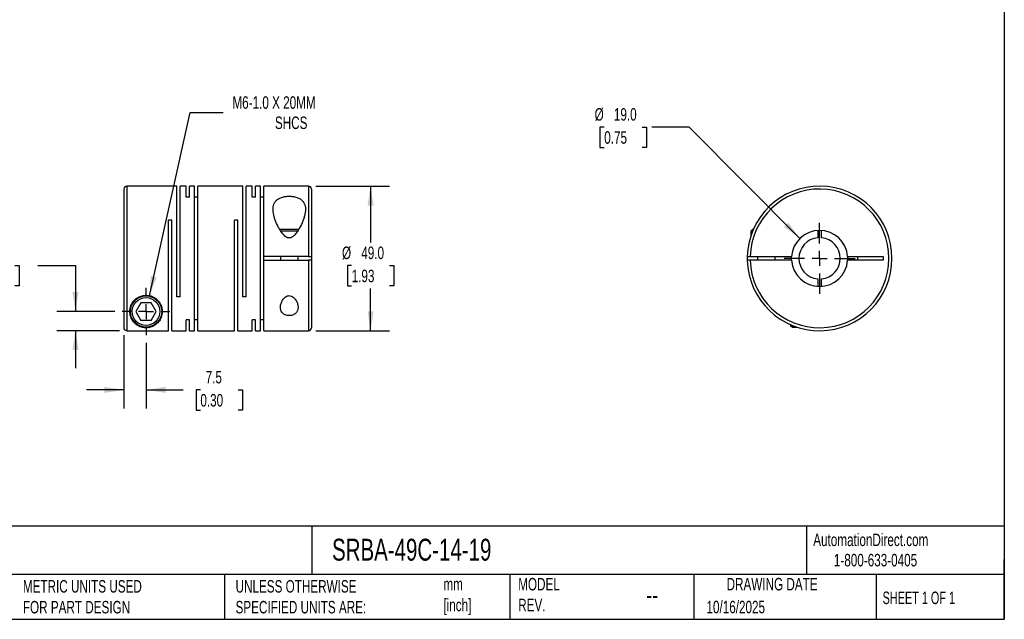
# Model space of a CAD drawing. Header units: millimetres. Extents: x 13 to 546, y 13 to 419.
# Tile 2 of 3: x 213 to 546, y 13 to 216. Entities that reach past the tile are written whole.
import ezdxf

# ---------------------------------------------------------------- set-up
doc = ezdxf.new("R2010")
doc.units = ezdxf.units.MM
doc.header["$LTSCALE"] = 2
doc.linetypes.add('SLD-Center', pattern=[19.05, 15.24, -1.27, 1.27, -1.27])
doc.linetypes.add('SLD-Solid', pattern=[0])
doc.layers.add('CENTER', color=40, linetype='SLD-Center')
doc.layers.add('DIMENSIONS', color=140, linetype='SLD-Solid', lineweight=25)
doc.layers.add('TEXT', color=140, linetype='SLD-Solid', lineweight=25)
doc.styles.add('SLDTEXTSTYLE0', font='TXT', dxfattribs={"width": 0.7})
doc.styles.add('SLDTEXTSTYLE1', font='TXT', dxfattribs={"width": 0.65})
doc.dimstyles.new('SLDDIMSTYLE0', dxfattribs={"dimtxt": 4.316016, "dimasz": 6.604, "dimexe": 0, "dimexo": 0.0625, "dimgap": 1.079004, "dimtad": 0, "dimtih": 1, "dimtoh": 1, "dimdec": 1, "dimrnd": 1e-09, "dimzin": 12, "dimdsep": 46, "dimtxsty": 'SLDTEXTSTYLE0', "dimsah": 1, "dimcen": 0.09, "dimadec": 0, "dimazin": 3, "dimtfac": 1, "dimtdec": 1, "dimtmove": 0, "dimatfit": 0, "dimfxl": 0, "dimfrac": 2, "dimtolj": 1, "dimtzin": 12, "dimarcsym": 0})
doc.dimstyles.new('SLDDIMSTYLE1', dxfattribs={"dimtxt": 4.316016, "dimasz": 6.604, "dimexe": 0, "dimexo": 0.0625, "dimgap": 1.079004, "dimtad": 0, "dimtih": 1, "dimtoh": 1, "dimdec": 1, "dimrnd": 1e-09, "dimzin": 4, "dimdsep": 46, "dimtxsty": 'SLDTEXTSTYLE0', "dimsah": 1, "dimcen": 0.09, "dimadec": 0, "dimazin": 1, "dimtfac": 1, "dimtdec": 1, "dimtofl": 0, "dimtmove": 0, "dimatfit": 3, "dimfxl": 0, "dimfrac": 2, "dimtolj": 1, "dimtzin": 12, "dimarcsym": 0})
doc.dimstyles.new('SLDDIMSTYLE2', dxfattribs={"dimtxt": 4.316016, "dimasz": 6.604, "dimexe": 0, "dimexo": 0.0625, "dimgap": 1.079004, "dimtad": 0, "dimtih": 1, "dimtoh": 1, "dimdec": 1, "dimrnd": 1e-09, "dimzin": 12, "dimdsep": 46, "dimtxsty": 'SLDTEXTSTYLE0', "dimsah": 1, "dimcen": 0, "dimadec": 0, "dimazin": 3, "dimtfac": 1, "dimtdec": 1, "dimtofl": 0, "dimtmove": 0, "dimatfit": 3, "dimfxl": 0, "dimfrac": 2, "dimtolj": 1, "dimtzin": 12, "dimarcsym": 0})
doc.dimstyles.new('SLDDIMSTYLE3', dxfattribs={"dimtxt": 4.316016, "dimasz": 6.604, "dimexe": 0, "dimexo": 0.0625, "dimgap": 1.079004, "dimtad": 0, "dimtih": 1, "dimtoh": 1, "dimdec": 1, "dimrnd": 1e-09, "dimzin": 4, "dimdsep": 46, "dimtxsty": 'SLDTEXTSTYLE0', "dimsah": 1, "dimcen": 0, "dimadec": 0, "dimazin": 1, "dimtfac": 1, "dimtdec": 1, "dimtofl": 0, "dimtmove": 0, "dimatfit": 3, "dimfxl": 0, "dimfrac": 2, "dimtolj": 1, "dimtzin": 12, "dimarcsym": 0})

# ---------------------------------------------------------------- blocks, each defined once
blk = doc.blocks.new('_D')
at = {"layer": 'DIMENSIONS'}
for p, q in [((198.21, 132.58), (196.76, 132.58)), ((196.76, 132.58), (196.76, 125.73)), ((211.04, 132.58), (212.49, 132.58)), ((212.49, 132.58), (212.49, 125.73)), ((218.82, 132.58), (231.52, 132.58)), ((231.52, 132.58), (231.52, 117)), ((196.76, 125.73), (198.21, 125.73)), ((212.49, 125.73), (211.04, 125.73)), ((244.84, 117), (225.17, 117)), ((246.38, 110.51), (225.17, 110.51)), ((231.52, 110.51), (231.52, 97.81))]:
    blk.add_line(p, q, dxfattribs=at)
for points in [[(231.52, 117), (232.54, 123.61), (230.5, 123.61)], [(231.52, 110.51), (230.5, 103.91), (232.54, 103.91)]]:
    blk.add_solid(points, dxfattribs=at)
at = {"layer": 'DIMENSIONS', "char_height": 4.233, "attachment_point": 1, "style": 'SLDTEXTSTYLE0'}
for s, insert in [('6.5', (200.01, 139.01)), ('0.26', (198.21, 131.18))]:
    blk.add_mtext(s, dxfattribs=dict(at, insert=insert))
blk = doc.blocks.new('_D_1')
at = {"layer": 'DIMENSIONS'}
for p, q in [((247.92, 108.97), (247.92, 84.1)), ((255.42, 106.42), (255.42, 84.1)), ((247.92, 90.45), (235.22, 90.45)), ((255.42, 90.45), (267.97, 90.45)), ((273.82, 90.45), (272.37, 90.45)), ((272.37, 90.45), (272.37, 83.59)), ((286.64, 90.45), (288.09, 90.45)), ((288.09, 90.45), (288.09, 83.59)), ((272.37, 83.59), (273.82, 83.59)), ((288.09, 83.59), (286.64, 83.59))]:
    blk.add_line(p, q, dxfattribs=at)
for points in [[(247.92, 90.45), (241.31, 91.47), (241.31, 89.44)], [(255.42, 90.45), (262.02, 89.44), (262.02, 91.47)]]:
    blk.add_solid(points, dxfattribs=at)
at = {"layer": 'DIMENSIONS', "char_height": 4.233, "attachment_point": 1, "style": 'SLDTEXTSTYLE0'}
for s, insert in [('7.5', (275.61, 96.88)), ('0.30', (273.82, 89.05))]:
    blk.add_mtext(s, dxfattribs=dict(at, insert=insert))
blk = doc.blocks.new('_D_2')
at = {"layer": 'DIMENSIONS'}
for p, q in [((312.96, 159.5), (337.82, 159.5)), ((331.47, 159.5), (331.47, 140.41)), ((325.06, 132.58), (323.61, 132.58)), ((323.61, 132.58), (323.61, 125.73)), ((337.89, 132.58), (339.33, 132.58)), ((339.33, 132.58), (339.33, 125.73)), ((323.61, 125.73), (325.06, 125.73)), ((331.47, 110.5), (331.47, 124.76)), ((339.33, 125.73), (337.89, 125.73)), ((312.96, 110.5), (337.82, 110.5))]:
    blk.add_line(p, q, dxfattribs=at)
for points in [[(331.47, 159.5), (330.46, 152.9), (332.49, 152.9)], [(331.47, 110.5), (332.49, 117.11), (330.46, 117.11)]]:
    blk.add_solid(points, dxfattribs=at)
at = {"layer": 'DIMENSIONS', "char_height": 4.233, "attachment_point": 1, "style": 'SLDTEXTSTYLE0'}
for s, insert in [('%%c', (321.8, 139.01)), ('49.0', (328.32, 139.01)), ('1.93', (325.06, 131.18))]:
    blk.add_mtext(s, dxfattribs=dict(at, insert=insert))
blk = doc.blocks.new('_D_3')
at = {"layer": 'DIMENSIONS'}
for p, q in [((256.61, 122.37), (270.39, 184.48)), ((270.39, 184.48), (281.5, 184.48))]:
    blk.add_line(p, q, dxfattribs=at)
blk.add_solid([(256.61, 122.37), (259.03, 128.6), (257.05, 129.04)], dxfattribs=at)
at = {"layer": 'DIMENSIONS', "attachment_point": 1, "style": 'SLDTEXTSTYLE0'}
for s, insert, char_height in [('M6-1.0 X 20MM', (284.68, 189.94), 4.2333), ('SHCS', (299.07, 183.08), 4.233)]:
    blk.add_mtext(s, dxfattribs=dict(at, insert=insert, char_height=char_height))
blk = doc.blocks.new('SW_CENTERMARKSYMBOL_0')
at = {"layer": 'CENTER', "color": 0}
for p, q in [((0, 5.08), (0, 8.04)), ((-5.08, 0), (-8.04, 0)), ((0, 0), (-2.54, 0)), ((0, 0), (0, 2.54)), ((0, 0), (0, -2.54)), ((0, 0), (2.54, 0)), ((5.08, 0), (8.04, 0)), ((0, -5.08), (0, -8.04))]:
    blk.add_line(p, q, dxfattribs=at)
blk = doc.blocks.new('_D_4')
at = {"layer": 'DIMENSIONS'}
for p, q in [((410.61, 179.5), (409.16, 179.5)), ((409.16, 179.5), (409.16, 172.64)), ((423.44, 179.5), (424.89, 179.5)), ((424.89, 179.5), (424.89, 172.64)), ((439.4, 179.5), (426.7, 179.5)), ((476.85, 141.75), (439.4, 179.5)), ((409.16, 172.64), (410.61, 172.64)), ((424.89, 172.64), (423.44, 172.64))]:
    blk.add_line(p, q, dxfattribs=at)
blk.add_solid([(476.85, 141.75), (472.92, 147.15), (471.47, 145.72)], dxfattribs=at)
at = {"layer": 'DIMENSIONS', "char_height": 4.233, "attachment_point": 1, "style": 'SLDTEXTSTYLE0'}
for s, insert in [('%%c', (407.35, 185.92)), ('19.0', (413.87, 185.92)), ('0.75', (410.61, 178.1))]:
    blk.add_mtext(s, dxfattribs=dict(at, insert=insert))
blk = doc.blocks.new('SW_CENTERMARKSYMBOL_1')
at = {"layer": 'CENTER', "color": 0}
for p, q in [((0, 5.08), (0, 12.04)), ((-5.08, 0), (-12.04, 0)), ((0, 0), (-2.54, 0)), ((0, 0), (0, 2.54)), ((0, 0), (0, -2.54)), ((0, 0), (2.54, 0)), ((5.08, 0), (12.04, 0)), ((0, -5.08), (0, -12.04))]:
    blk.add_line(p, q, dxfattribs=at)

msp = doc.modelspace()

# ---------------------------------------------------------------- linework, layer by layer
for p, q in [((247.92, 158.5), (247.92, 111.51)), ((265.87, 159.5), (248.92, 159.5)), ((248.92, 159.5), (248.92, 110.51)), ((265.87, 122), (265.87, 159.5)), ((269.02, 159.5), (266.97, 159.5)), ((266.97, 122), (266.97, 159.5)), ((269.02, 155.77), (269.02, 159.5)), ((271.87, 159.5), (270.12, 159.5)), ((270.12, 155.77), (270.12, 159.5)), ((271.87, 110.5), (271.87, 159.5)), ((288.22, 159.5), (272.97, 159.5)), ((272.97, 110.5), (272.97, 159.5)), ((288.22, 122), (288.22, 159.5)), ((291.37, 159.5), (289.32, 159.5)), ((289.32, 122), (289.32, 159.5)), ((291.37, 155.77), (291.37, 159.5)), ((294.22, 159.5), (292.47, 159.5)), ((292.47, 155.77), (292.47, 159.5)), ((294.22, 110.5), (294.22, 159.5)), ((310.42, 159.5), (295.32, 159.5)), ((295.32, 135.65), (295.32, 159.5)), ((310.42, 159.5), (310.42, 135.65)), ((311.42, 158.5), (311.42, 135.65)), ((270.12, 155.77), (269.02, 155.77)), ((272.97, 155.77), (271.87, 155.77)), ((292.47, 155.77), (291.37, 155.77)), ((295.32, 155.77), (294.22, 155.77)), ((264.12, 148), (263.02, 148)), ((263.02, 110.51), (263.02, 148)), ((264.12, 110.5), (264.12, 148)), ((286.47, 148), (285.37, 148)), ((285.37, 110.5), (285.37, 148)), ((286.47, 110.5), (286.47, 148)), ((307.14, 144.8), (300.7, 144.8)), ((306.77, 144.2), (301.06, 144.2)), ((460.84, 144.8), (460.24, 144.2)), ((460.24, 144.2), (460.24, 142.57)), ((460.83, 144.2), (460.24, 144.2)), ((461.08, 144.8), (460.84, 144.8)), ((482.89, 144.48), (482.89, 141.97)), ((484.19, 141.97), (484.19, 144.48)), ((310.42, 135.65), (295.32, 135.65)), ((295.32, 134.35), (295.32, 135.65)), ((295.32, 110.5), (295.32, 134.35)), ((295.32, 134.35), (310.42, 134.35)), ((300.92, 135.65), (300.92, 134.35)), ((306.92, 134.35), (306.92, 135.65)), ((310.42, 134.35), (310.42, 110.5)), ((311.42, 135.65), (311.42, 134.35)), ((311.42, 134.35), (311.42, 111.5)), ((460.04, 135.65), (474.06, 135.65)), ((474.06, 134.35), (460.04, 134.35)), ((462.54, 135.65), (462.54, 134.35)), ((468.54, 134.35), (468.54, 135.65)), ((474.04, 135), (474.06, 135.65)), ((474.06, 134.35), (474.04, 135)), ((493.01, 135.65), (505.04, 135.65)), ((505.04, 134.35), (493.01, 134.35)), ((496.54, 134.35), (496.54, 135.65)), ((505.04, 135.65), (505.04, 134.35)), ((482.89, 128.03), (482.89, 125.52)), ((484.19, 125.52), (484.19, 128.03)), ((266.97, 122), (265.87, 122)), ((289.32, 122), (288.22, 122)), ((253.68, 120), (251.95, 117)), ((251.95, 117), (253.68, 114)), ((257.15, 120), (253.68, 120)), ((258.88, 117), (257.15, 120)), ((257.15, 114), (258.88, 117)), ((257.15, 114), (253.68, 114)), ((270.12, 114.23), (269.02, 114.23)), ((269.02, 110.5), (269.02, 114.23)), ((270.12, 110.5), (270.12, 114.23)), ((272.97, 114.23), (271.87, 114.23)), ((292.47, 114.23), (291.37, 114.23)), ((291.37, 110.5), (291.37, 114.23)), ((292.47, 110.5), (292.47, 114.23)), ((295.32, 114.23), (294.22, 114.23)), ((248.92, 110.51), (263.02, 110.51)), ((264.12, 110.5), (269.02, 110.5)), ((270.12, 110.5), (271.87, 110.5)), ((272.97, 110.5), (285.37, 110.5)), ((286.47, 110.5), (291.37, 110.5)), ((292.47, 110.5), (294.22, 110.5)), ((295.32, 110.5), (310.42, 110.5)), ((473.74, 112.55), (473.74, 112.3)), ((473.74, 112.3), (474.34, 111.7)), ((474.34, 112.29), (474.34, 111.7)), ((474.34, 111.7), (475.96, 111.7))]:
    msp.add_line(p, q)
at = {"flags": 128}
msp.add_lwpolyline([(493.01, 135.65), (493.04, 135), (493.01, 134.35)], dxfattribs=at)
for radius in [5.3, 4.7]:
    msp.add_circle((255.42, 117), radius)
for centre, radius, start, end in [((248.92, 158.5), 1, 90, 180), ((310.42, 158.5), 1, 0, 90), ((483.54, 135), 24.5, 181.5203, 178.4797), ((483.54, 135), 23.5, 181.585, 178.415), ((483.54, 135), 9.5, 3.9233, 176.0767), ((483.54, 135), 7, 95.328, 264.672), ((483.54, 135), 7, 275.328, 84.672), ((483.54, 135), 24.5, 178.4797, 181.5203), ((483.54, 135), 9.5, 183.9233, 356.0767), ((310.42, 111.5), 1, 270, 0)]:
    msp.add_arc(centre, radius, start, end)
for points, knots in [([(309.42, 151.62), (309.42, 151.98), (309.39, 152.33), (309.26, 152.99), (309.15, 153.31), (308.87, 153.91), (308.69, 154.19), (308.22, 154.72), (307.94, 154.95), (307.45, 155.26), (307.28, 155.35), (306.91, 155.53), (306.71, 155.6), (306.3, 155.74), (306.09, 155.8), (305.64, 155.91), (305.41, 155.95), (304.71, 156.05), (304.22, 156.08), (303.5, 156.07), (303.26, 156.05), (302.78, 156.01), (302.54, 155.97), (302.09, 155.89), (301.87, 155.84), (301.44, 155.72), (301.23, 155.65), (300.64, 155.41), (300.3, 155.22), (299.84, 154.9), (299.7, 154.78), (299.44, 154.53), (299.33, 154.4), (299.12, 154.14), (299.03, 154), (298.86, 153.7), (298.79, 153.55), (298.6, 153.09), (298.52, 152.77), (298.42, 152.09), (298.41, 151.74), (298.45, 150.66), (298.58, 149.91), (298.9, 148.76), (299.03, 148.37), (299.31, 147.59), (299.47, 147.2), (299.82, 146.42), (300.01, 146.03), (300.43, 145.25), (300.65, 144.86), (301.14, 144.08), (301.41, 143.71), (301.85, 143.17), (302, 142.99), (302.34, 142.66), (302.52, 142.5), (302.81, 142.3), (302.91, 142.23), (303.13, 142.12), (303.24, 142.07), (303.58, 141.95), (303.83, 141.91), (304.19, 141.95), (304.32, 141.97), (304.55, 142.05), (304.66, 142.09), (304.98, 142.26), (305.18, 142.4), (305.72, 142.86), (306.03, 143.22), (306.6, 143.95), (306.86, 144.34), (307.57, 145.5), (307.96, 146.28), (308.47, 147.46), (308.62, 147.85), (308.89, 148.63), (309.01, 149.02), (309.3, 150.17), (309.42, 150.91), (309.42, 151.62)], [0, 0, 0, 0, 0.03125, 0.03125, 0.0625, 0.0625, 0.09375, 0.09375, 0.125, 0.125, 0.140625, 0.140625, 0.15625, 0.15625, 0.171875, 0.171875, 0.1875, 0.1875, 0.21875, 0.21875, 0.234375, 0.234375, 0.25, 0.25, 0.265625, 0.265625, 0.28125, 0.28125, 0.3125, 0.3125, 0.328125, 0.328125, 0.34375, 0.34375, 0.359375, 0.359375, 0.375, 0.375, 0.40625, 0.40625, 0.4375, 0.4375, 0.5, 0.5, 0.53125, 0.53125, 0.5625, 0.5625, 0.59375, 0.59375, 0.625, 0.625, 0.65625, 0.65625, 0.671875, 0.671875, 0.6875, 0.6875, 0.695313, 0.695313, 0.703125, 0.703125, 0.71875, 0.71875, 0.726563, 0.726563, 0.734375, 0.734375, 0.75, 0.75, 0.78125, 0.78125, 0.8125, 0.8125, 0.875, 0.875, 0.90625, 0.90625, 0.9375, 0.9375, 1, 1, 1, 1]), ([(310.42, 135.65), (310.55, 135.65), (310.68, 135.65), (310.92, 135.65), (311.03, 135.65), (311.31, 135.65), (311.42, 135.65), (311.42, 135.65)], [0, 0, 0, 0, 0.25, 0.25, 0.5, 0.5, 1, 1, 1, 1]), ([(311.42, 134.35), (311.42, 134.35), (311.39, 134.35), (311.29, 134.35), (311.22, 134.35), (310.94, 134.35), (310.68, 134.35), (310.42, 134.35)], [0, 0, 0, 0, 0.25, 0.25, 0.5, 0.5, 1, 1, 1, 1]), ([(459.04, 135.65), (459.04, 135.65), (459.07, 135.65), (459.17, 135.65), (459.24, 135.65), (459.52, 135.65), (459.78, 135.65), (460.04, 135.65)], [0, 0, 0, 0, 0.25, 0.25, 0.5, 0.5, 1, 1, 1, 1]), ([(460.04, 134.35), (459.91, 134.35), (459.78, 134.35), (459.54, 134.35), (459.43, 134.35), (459.15, 134.35), (459.04, 134.35), (459.04, 134.35)], [0, 0, 0, 0, 0.25, 0.25, 0.5, 0.5, 1, 1, 1, 1]), ([(249.92, 117), (249.92, 116.67), (249.95, 116.36), (250.05, 115.75), (250.13, 115.46), (250.32, 114.91), (250.44, 114.65), (250.71, 114.15), (250.86, 113.91), (251.36, 113.24), (251.75, 112.86), (252.46, 112.36), (252.71, 112.2), (253.14, 111.99), (253.28, 111.93), (253.6, 111.81), (253.76, 111.75), (254.12, 111.65), (254.32, 111.61), (254.64, 111.56), (254.75, 111.54), (254.98, 111.52), (255.1, 111.51), (255.46, 111.5), (255.71, 111.5), (256.17, 111.55), (256.39, 111.58), (256.78, 111.67), (256.96, 111.72), (257.3, 111.83), (257.45, 111.89), (257.9, 112.09), (258.17, 112.23), (258.67, 112.55), (258.89, 112.73), (259.31, 113.1), (259.5, 113.31), (260.03, 113.95), (260.32, 114.45), (260.75, 115.53), (260.88, 116.12), (260.93, 117.1), (260.91, 117.43), (260.81, 118.11), (260.73, 118.46), (260.49, 119.17), (260.32, 119.52), (259.9, 120.21), (259.64, 120.55), (259.19, 121.01), (259.03, 121.16), (258.67, 121.44), (258.49, 121.57), (258.09, 121.81), (257.89, 121.92), (257.46, 122.11), (257.23, 122.2), (256.78, 122.34), (256.54, 122.39), (256.07, 122.47), (255.82, 122.49), (255.09, 122.51), (254.61, 122.46), (253.67, 122.24), (253.23, 122.07), (252.61, 121.74), (252.42, 121.62), (252.05, 121.35), (251.87, 121.21), (251.39, 120.77), (251.11, 120.44), (250.64, 119.77), (250.46, 119.42), (250.17, 118.71), (250.07, 118.36), (249.95, 117.67), (249.92, 117.33), (249.92, 117)], [0, 0, 0, 0, 0.03125, 0.03125, 0.0625, 0.0625, 0.09375, 0.09375, 0.125, 0.125, 0.1875, 0.1875, 0.21875, 0.21875, 0.234375, 0.234375, 0.25, 0.25, 0.265625, 0.265625, 0.273437, 0.273437, 0.28125, 0.28125, 0.296875, 0.296875, 0.3125, 0.3125, 0.328125, 0.328125, 0.34375, 0.34375, 0.375, 0.375, 0.40625, 0.40625, 0.4375, 0.4375, 0.5, 0.5, 0.5625, 0.5625, 0.59375, 0.59375, 0.625, 0.625, 0.65625, 0.65625, 0.6875, 0.6875, 0.703125, 0.703125, 0.71875, 0.71875, 0.734375, 0.734375, 0.75, 0.75, 0.765625, 0.765625, 0.78125, 0.78125, 0.8125, 0.8125, 0.84375, 0.84375, 0.859375, 0.859375, 0.875, 0.875, 0.90625, 0.90625, 0.9375, 0.9375, 0.96875, 0.96875, 1, 1, 1, 1]), ([(306.92, 118.38), (306.92, 118.56), (306.9, 118.75), (306.85, 119.12), (306.81, 119.31), (306.65, 119.88), (306.5, 120.25), (306.19, 120.8), (306.07, 120.98), (305.81, 121.33), (305.67, 121.5), (305.34, 121.81), (305.16, 121.96), (304.75, 122.2), (304.52, 122.3), (304.15, 122.37), (304.03, 122.38), (303.78, 122.38), (303.65, 122.37), (303.41, 122.31), (303.29, 122.28), (303.07, 122.18), (302.96, 122.13), (302.66, 121.94), (302.47, 121.8), (302.15, 121.48), (302, 121.31), (301.74, 120.96), (301.63, 120.78), (301.43, 120.41), (301.34, 120.22), (301.19, 119.85), (301.12, 119.66), (301.02, 119.29), (300.98, 119.1), (300.9, 118.54), (300.9, 118.18), (301.03, 117.47), (301.15, 117.14), (301.46, 116.68), (301.58, 116.53), (301.87, 116.27), (302.04, 116.15), (302.42, 115.94), (302.62, 115.85), (303.08, 115.72), (303.31, 115.67), (303.81, 115.62), (304.06, 115.62), (304.56, 115.68), (304.79, 115.72), (305.24, 115.86), (305.45, 115.95), (305.82, 116.16), (305.98, 116.29), (306.27, 116.55), (306.39, 116.7), (306.59, 117), (306.67, 117.16), (306.86, 117.66), (306.92, 118.01), (306.92, 118.38)], [0, 0, 0, 0, 0.03125, 0.03125, 0.0625, 0.0625, 0.125, 0.125, 0.15625, 0.15625, 0.1875, 0.1875, 0.21875, 0.21875, 0.25, 0.25, 0.265625, 0.265625, 0.28125, 0.28125, 0.296875, 0.296875, 0.3125, 0.3125, 0.34375, 0.34375, 0.375, 0.375, 0.40625, 0.40625, 0.4375, 0.4375, 0.46875, 0.46875, 0.5, 0.5, 0.5625, 0.5625, 0.625, 0.625, 0.65625, 0.65625, 0.6875, 0.6875, 0.71875, 0.71875, 0.75, 0.75, 0.78125, 0.78125, 0.8125, 0.8125, 0.84375, 0.84375, 0.875, 0.875, 0.90625, 0.90625, 0.9375, 0.9375, 1, 1, 1, 1]), ([(248.92, 110.51), (248.78, 110.51), (248.65, 110.54), (248.41, 110.64), (248.3, 110.71), (248.02, 110.99), (247.92, 111.25), (247.92, 111.51)], [0, 0, 0, 0, 0.25, 0.25, 0.5, 0.5, 1, 1, 1, 1])]:
    msp.add_open_spline(points, degree=3, knots=knots)
at = {"layer": 'TEXT'}
for p, q in [((546.1, 419.1), (546.1, 12.7)), ((546.1, 44.25), (12.7, 44.25)), ((311.52, 44.25), (311.52, 27.94)), ((479.15, 44.25), (479.15, 27.94)), ((546.1, 12.7), (546.1, 33.02)), ((546.1, 27.94), (12.7, 27.94)), ((282, 27.94), (282, 12.7)), ((378.6, 27.94), (378.6, 12.7)), ((440.93, 27.94), (440.93, 12.7)), ((502.7, 27.94), (502.7, 12.7)), ((12.7, 12.7), (546.1, 12.7))]:
    msp.add_line(p, q, dxfattribs=at)

# ---------------------------------------------------------------- block references
at = {"layer": 'CENTER'}
for name, p in [('SW_CENTERMARKSYMBOL_1', (483.54, 135)), ('SW_CENTERMARKSYMBOL_0', (255.42, 117))]:
    msp.add_blockref(name, p, dxfattribs=at)

# ---------------------------------------------------------------- texts
at = {"layer": 'TEXT'}
for s, insert, char_height, attachment_point, style in [('SRBA-49C-14-19', (318.42, 40), 7.4083, 1, 'SLDTEXTSTYLE0'), ('AutomationDirect.com', (481.39, 41.75), 4.2333, 1, 'SLDTEXTSTYLE0'), ('1-800-633-0405', (488.38, 34.87), 4.2333, 1, 'SLDTEXTSTYLE0'), ('MODEL ^JREV.', (381.47, 26.73), 4.2333, 1, 'SLDTEXTSTYLE0'), ('DRAWING DATE', (467.45, 26.73), 4.2333, 2, 'SLDTEXTSTYLE0'), ('METRIC UNITS USED ^JFOR PART DESIGN', (213.71, 25.99), 4.2333, 1, 'SLDTEXTSTYLE0'), ('UNLESS OTHERWISE ^JSPECIFIED UNITS ARE:', (285.74, 25.99), 4.2333, 1, 'SLDTEXTSTYLE0'), ('mm^J[inch]', (356.13, 26.72), 4.233, 1, 'SLDTEXTSTYLE0'), ('--', (424.86, 24.15), 6.35, 1, 'SLDTEXTSTYLE0'), ('SHEET 1 OF 1', (504.88, 22.1), 4.2333, 1, 'SLDTEXTSTYLE1'), ('10/16/2025', (445.23, 18.98), 4.233, 1, 'SLDTEXTSTYLE0')]:
    msp.add_mtext(s, dxfattribs=dict(at, insert=insert, char_height=char_height, attachment_point=attachment_point, style=style))

# ---------------------------------------------------------------- dimensions: what is measured, and where the dimension line sits
at = {"layer": 'DIMENSIONS'}
dim = msp.add_diameter_dim_2p(p1=(254.22, 111.63), p2=(256.61, 122.37), text='M6-1.0 X 20MM\\PSHCS', dimstyle='SLDDIMSTYLE2', override={"dimpost": '<>'}, dxfattribs=at)
dim.commit()
dim.dimension.update_dxf_attribs({"geometry": '_D_3', "text_midpoint": (307.02, 184.48), "dimtype": 163})
dim = msp.add_diameter_dim_2p(p1=(490.23, 128.26), p2=(476.85, 141.75), dimstyle='SLDDIMSTYLE3', dxfattribs=at)
dim.commit()
dim.dimension.update_dxf_attribs({"geometry": '_D_4', "text_midpoint": (417.02, 179.5), "dimtype": 163})
dim = msp.add_linear_dim(base=(331.47, 110.5), p1=(310.42, 159.5), p2=(310.42, 110.5), angle=90, text='%%c<>', dimstyle='SLDDIMSTYLE1', dxfattribs=at)
dim.commit()
dim.dimension.update_dxf_attribs({"geometry": '_D_2', "text_midpoint": (331.47, 132.58), "dimtype": 160})
dim = msp.add_linear_dim(base=(231.52, 117), p1=(248.92, 110.51), p2=(247.38, 117), angle=90, dimstyle='SLDDIMSTYLE0', dxfattribs=at)
dim.commit()
dim.dimension.update_dxf_attribs({"geometry": '_D', "text_midpoint": (231.52, 132.58), "dimtype": 160})
dim = msp.add_linear_dim(base=(255.42, 90.45), p1=(247.92, 111.51), p2=(255.42, 108.96), dimstyle='SLDDIMSTYLE0', dxfattribs=at)
dim.commit()
dim.dimension.update_dxf_attribs({"geometry": '_D_1', "text_midpoint": (280.23, 90.45), "dimtype": 160})

doc.saveas('drawing.dxf')
